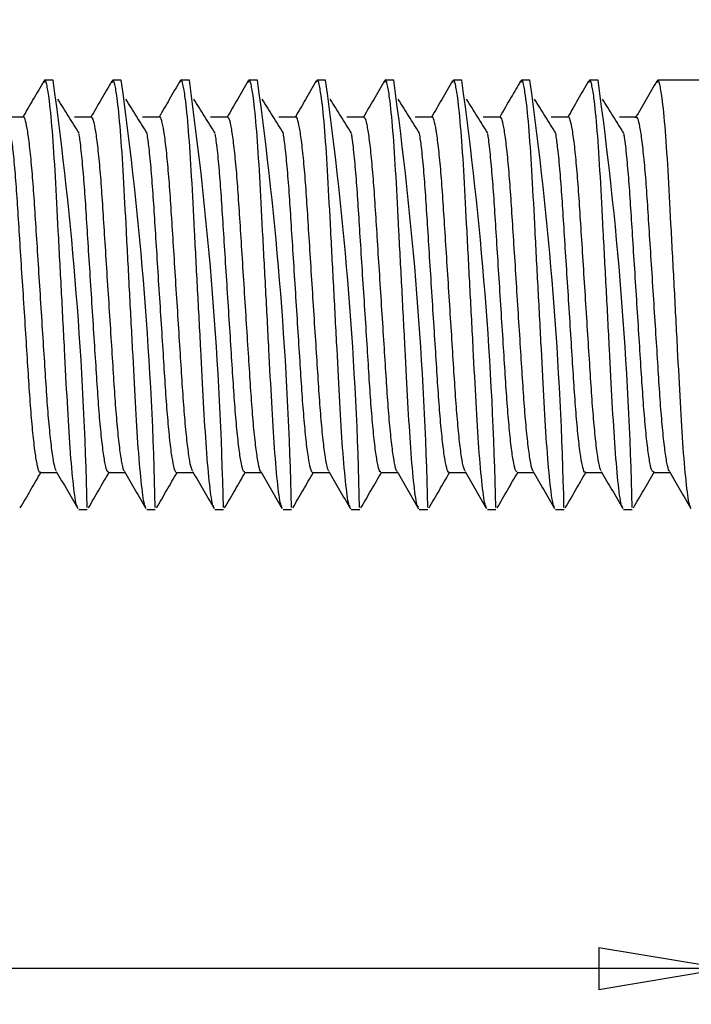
# Model space of a CAD drawing. Header units: millimetres. Extents: x 0 to 297, y 0 to 210.
# Tile 4 of 9: x 92 to 110, y 155 to 182. Entities that reach past the tile are written whole.
import ezdxf

# ---------------------------------------------------------------- set-up
doc = ezdxf.new("R2010")
doc.units = ezdxf.units.MM
doc.layers.add('图层0', color=7, linetype='Continuous', lineweight=25)
doc.styles.add('SLDTEXTSTYLE9', font='TXT', dxfattribs={"width": 0.75})
doc.dimstyles.new('SLDDIMSTYLE0', dxfattribs={"dimtxt": 3.5, "dimasz": 3.556, "dimexe": 0, "dimexo": 0.0625, "dimgap": 0.875, "dimtad": 1, "dimlfac": 0.333333, "dimrnd": 1e-09, "dimzin": 4, "dimdsep": 46, "dimtxsty": 'SLDTEXTSTYLE9', "dimblk1": 'CLOSED', "dimblk2": 'CLOSED', "dimsah": 1, "dimcen": 0.09, "dimadec": 0, "dimazin": 1, "dimtfac": 1, "dimtofl": 0, "dimtmove": 0, "dimatfit": 3, "dimldrblk": 'CLOSED', "dimfxl": 0, "dimfrac": 2, "dimtolj": 1, "dimtzin": 12, "dimarcsym": 0})

# ---------------------------------------------------------------- blocks, each defined once
blk = doc.blocks.new('_Closed')
at = {"color": 0, "linetype": 'ByBlock', "lineweight": -2}
for p, q in [((-1, 0.166667), (0, 0)), ((-1, 0.166667), (-1, -0.166667)), ((0, 0), (-1, -0.166667)), ((0, 0), (-1, 0))]:
    blk.add_line(p, q, dxfattribs=at)
blk = doc.blocks.new('_D_2')
at = {"layer": '图层0'}
for p, q in [((21.406, 167.777), (21.406, 154.938)), ((111.406, 167.777), (111.406, 154.938)), ((111.406, 155.938), (21.406, 155.938))]:
    blk.add_line(p, q, dxfattribs=at)
at = {"layer": '图层0', "xscale": 3.556, "yscale": 3.556, "rotation": 180.0000000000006}
blk.add_blockref('_Closed', (21.406, 155.938, 0.3), dxfattribs=at)
at = {"layer": '图层0', "xscale": 3.556, "yscale": 3.556}
blk.add_blockref('_Closed', (111.406, 155.938, 0.3), dxfattribs=at)
at = {"layer": '图层0', "insert": (76.566, 160.45), "char_height": 3.5, "attachment_point": 1, "style": 'SLDTEXTSTYLE9'}
blk.add_mtext('30.00', dxfattribs=at)
blk = doc.blocks.new('_D_4')
at = {"layer": '图层0'}
for p, q in [((51.406, 181.777), (51.406, 195.062)), ((111.406, 181.777), (111.406, 195.062)), ((111.406, 194.062), (51.406, 194.062))]:
    blk.add_line(p, q, dxfattribs=at)
at = {"layer": '图层0', "xscale": 3.556, "yscale": 3.556, "rotation": 180.0000000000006}
blk.add_blockref('_Closed', (51.406, 194.062, 0.3), dxfattribs=at)
at = {"layer": '图层0', "xscale": 3.556, "yscale": 3.556}
blk.add_blockref('_Closed', (111.406, 194.062, 0.3), dxfattribs=at)
at = {"layer": '图层0', "insert": (76.566, 198.574), "char_height": 3.5, "attachment_point": 1, "style": 'SLDTEXTSTYLE9'}
blk.add_mtext('20.00', dxfattribs=at)

msp = doc.modelspace()

# ---------------------------------------------------------------- linework, layer by layer
at = {"color": 7, "linetype": 'Continuous', "lineweight": 25}
for p, q in [((92.594, 180.777), (92.356, 180.777)), ((94.499, 180.777), (94.261, 180.777)), ((96.404, 180.777), (96.166, 180.777)), ((98.309, 180.777), (98.071, 180.777)), ((100.214, 180.777), (99.976, 180.777)), ((102.119, 180.777), (101.881, 180.777)), ((104.024, 180.777), (103.786, 180.777)), ((105.929, 180.777), (105.691, 180.777)), ((107.834, 180.777), (107.596, 180.777)), ((109.726, 180.777), (109.501, 180.777)), ((111.406, 180.777), (109.739, 180.777)), ((109.382, 169.808), (109.844, 169.808)), ((93.308, 168.777), (93.546, 168.777)), ((95.213, 168.777), (95.451, 168.777)), ((97.118, 168.777), (97.356, 168.777)), ((99.023, 168.777), (99.261, 168.777)), ((100.928, 168.777), (101.166, 168.777)), ((102.833, 168.777), (103.071, 168.777)), ((104.738, 168.777), (104.976, 168.777)), ((106.643, 168.777), (106.881, 168.777)), ((108.548, 168.777), (108.786, 168.777))]:
    msp.add_line(p, q, dxfattribs=at)
for centre in [(-10.27, 166.569), (-8.365, 166.569), (-6.46, 166.569), (-4.555, 166.569), (-2.65, 166.569), (-0.745, 166.569), (1.16, 166.569), (3.065, 166.569), (4.97, 166.569)]:
    msp.add_arc(centre, 103.84, 1.24615, 7.86451, dxfattribs=at)
for points, knots in [([(92.33, 180.753), (92.23, 180.58), (92.036, 180.244), (91.841, 179.909), (91.747, 179.746)], [0, 0, 0, 0, 0.514414, 1, 1, 1, 1]), ([(93.281, 168.857), (93.272, 168.861), (93.235, 168.878), (93.162, 169.412), (93.071, 170.403), (92.991, 171.735), (92.913, 173.26), (92.825, 174.918), (92.736, 176.586), (92.658, 178.127), (92.572, 179.425), (92.487, 180.273), (92.414, 180.681), (92.367, 180.832), (92.338, 180.734), (92.329, 180.704)], [0, 0, 0, 0, 0.03224, 0.124745, 0.217781, 0.303579, 0.389331, 0.478133, 0.566649, 0.655767, 0.746657, 0.839932, 0.906434, 0.970794, 1, 1, 1, 1]), ([(94.235, 180.753), (94.135, 180.58), (93.941, 180.245), (93.746, 179.909), (93.652, 179.746)], [0, 0, 0, 0, 0.514354, 1, 1, 1, 1]), ([(95.188, 168.855), (95.178, 168.86), (95.14, 168.876), (95.067, 169.412), (94.976, 170.403), (94.896, 171.735), (94.818, 173.26), (94.73, 174.918), (94.641, 176.586), (94.563, 178.127), (94.477, 179.425), (94.392, 180.273), (94.319, 180.681), (94.272, 180.832), (94.243, 180.735), (94.234, 180.704)], [0, 0, 0, 0, 0.033468, 0.125884, 0.21883, 0.304545, 0.390214, 0.47893, 0.56736, 0.656392, 0.747194, 0.840378, 0.906816, 0.971113, 1, 1, 1, 1]), ([(96.142, 180.756), (96.042, 180.584), (95.847, 180.247), (95.652, 179.91), (95.557, 179.746)], [0, 0, 0, 0, 0.512722, 1, 1, 1, 1]), ([(97.094, 168.854), (97.083, 168.858), (97.046, 168.874), (96.972, 169.412), (96.881, 170.403), (96.801, 171.735), (96.723, 173.26), (96.635, 174.918), (96.546, 176.586), (96.468, 178.127), (96.382, 179.424), (96.297, 180.274), (96.224, 180.68), (96.177, 180.832), (96.149, 180.737), (96.141, 180.709)], [0, 0, 0, 0, 0.034885, 0.127349, 0.220345, 0.306105, 0.391818, 0.480582, 0.569058, 0.658137, 0.748987, 0.842221, 0.908694, 0.973025, 1, 1, 1, 1]), ([(98.047, 180.757), (97.947, 180.584), (97.752, 180.247), (97.557, 179.91), (97.462, 179.746)], [0, 0, 0, 0, 0.5126071, 1, 1, 1, 1]), ([(98.999, 168.854), (98.989, 168.858), (98.951, 168.874), (98.877, 169.411), (98.786, 170.403), (98.706, 171.735), (98.628, 173.26), (98.54, 174.918), (98.451, 176.586), (98.373, 178.127), (98.287, 179.424), (98.202, 180.274), (98.129, 180.68), (98.082, 180.832), (98.054, 180.738), (98.046, 180.71)], [0, 0, 0, 0, 0.035158, 0.127631, 0.220634, 0.306402, 0.392123, 0.480895, 0.569379, 0.658465, 0.749324, 0.842566, 0.909044, 0.973381, 1, 1, 1, 1]), ([(99.953, 180.758), (99.853, 180.585), (99.658, 180.248), (99.462, 179.911), (99.367, 179.746)], [0, 0, 0, 0, 0.512276, 1, 1, 1, 1]), ([(100.905, 168.853), (100.894, 168.857), (100.856, 168.873), (100.782, 169.411), (100.691, 170.403), (100.611, 171.735), (100.533, 173.26), (100.445, 174.918), (100.356, 176.586), (100.278, 178.127), (100.192, 179.424), (100.107, 180.274), (100.034, 180.68), (99.988, 180.832), (99.96, 180.739), (99.952, 180.712)], [0, 0, 0, 0, 0.035933, 0.12839, 0.221379, 0.307134, 0.392841, 0.481598, 0.570069, 0.659141, 0.749985, 0.843213, 0.909681, 0.974007, 1, 1, 1, 1]), ([(101.859, 180.759), (101.759, 180.586), (101.563, 180.249), (101.367, 179.911), (101.272, 179.746)], [0, 0, 0, 0, 0.5116937, 1, 1, 1, 1]), ([(102.81, 168.852), (102.799, 168.857), (102.761, 168.872), (102.687, 169.411), (102.596, 170.403), (102.516, 171.735), (102.438, 173.26), (102.35, 174.918), (102.261, 176.586), (102.183, 178.127), (102.097, 179.424), (102.012, 180.274), (101.939, 180.68), (101.893, 180.832), (101.865, 180.74), (101.857, 180.713)], [0, 0, 0, 0, 0.036386, 0.12887, 0.221886, 0.307665, 0.393397, 0.48218, 0.570676, 0.659774, 0.750644, 0.843898, 0.910385, 0.97473, 1, 1, 1, 1]), ([(103.764, 180.759), (103.663, 180.586), (103.468, 180.248), (103.272, 179.911), (103.177, 179.746)], [0, 0, 0, 0, 0.5115602, 1, 1, 1, 1]), ([(104.714, 168.853), (104.704, 168.858), (104.666, 168.873), (104.592, 169.411), (104.501, 170.403), (104.421, 171.735), (104.343, 173.26), (104.255, 174.918), (104.166, 176.586), (104.088, 178.127), (104.002, 179.424), (103.917, 180.274), (103.844, 180.68), (103.798, 180.832), (103.77, 180.739), (103.762, 180.713)], [0, 0, 0, 0, 0.0354082, 0.1279732, 0.22107, 0.3069237, 0.3927309, 0.481591, 0.5701641, 0.6593399, 0.7502893, 0.8436246, 0.9101697, 0.9745712, 1, 1, 1, 1]), ([(105.667, 180.755), (105.579, 180.604), (105.384, 180.268), (105.189, 179.932), (105.082, 179.746)], [0, 0, 0, 0, 0.448562, 1, 1, 1, 1]), ([(106.617, 168.856), (106.607, 168.86), (106.57, 168.877), (106.497, 169.412), (106.406, 170.403), (106.326, 171.735), (106.248, 173.26), (106.16, 174.918), (106.071, 176.586), (105.993, 178.127), (105.907, 179.424), (105.822, 180.274), (105.749, 180.68), (105.702, 180.832), (105.674, 180.736), (105.665, 180.708)], [0, 0, 0, 0, 0.0328323, 0.1254438, 0.2185875, 0.3044843, 0.3903346, 0.4792394, 0.567857, 0.6570777, 0.7480728, 0.841455, 0.9080336, 0.9724674, 1, 1, 1, 1]), ([(107.57, 180.752), (107.47, 180.58), (107.276, 180.244), (107.081, 179.909), (106.987, 179.746)], [0, 0, 0, 0, 0.514575, 1, 1, 1, 1]), ([(108.522, 168.856), (108.512, 168.861), (108.475, 168.878), (108.402, 169.412), (108.311, 170.403), (108.231, 171.735), (108.153, 173.26), (108.065, 174.918), (107.976, 176.586), (107.898, 178.127), (107.812, 179.425), (107.727, 180.273), (107.654, 180.681), (107.607, 180.832), (107.578, 180.734), (107.569, 180.703)], [0, 0, 0, 0, 0.032335, 0.124819, 0.217834, 0.303612, 0.389344, 0.478126, 0.566622, 0.655719, 0.746589, 0.839842, 0.906329, 0.970674, 1, 1, 1, 1]), ([(109.476, 180.754), (109.376, 180.581), (109.176, 180.236), (108.975, 179.891), (108.875, 179.718)], [0, 0, 0, 0, 0.500144, 1, 1, 1, 1]), ([(110.428, 168.855), (110.418, 168.859), (110.38, 168.875), (110.307, 169.412), (110.216, 170.403), (110.136, 171.735), (110.058, 173.26), (109.97, 174.918), (109.881, 176.586), (109.803, 178.127), (109.717, 179.425), (109.632, 180.273), (109.559, 180.681), (109.512, 180.832), (109.483, 180.735), (109.474, 180.705)], [0, 0, 0, 0, 0.0338549, 0.1262602, 0.2191964, 0.304902, 0.390561, 0.4792679, 0.5676881, 0.65671, 0.7475024, 0.8406767, 0.907107, 0.9713973, 1, 1, 1, 1]), ([(93.318, 179.295), (93.219, 179.453), (93.019, 179.769), (92.82, 180.089), (92.721, 180.25)], [0, 0, 0, 0, 0.499742, 1, 1, 1, 1]), ([(95.223, 179.295), (95.124, 179.453), (94.924, 179.769), (94.725, 180.089), (94.626, 180.25)], [0, 0, 0, 0, 0.499772, 1, 1, 1, 1]), ([(97.128, 179.295), (97.029, 179.453), (96.829, 179.769), (96.63, 180.089), (96.531, 180.25)], [0, 0, 0, 0, 0.499801, 1, 1, 1, 1]), ([(99.033, 179.295), (98.934, 179.453), (98.734, 179.77), (98.535, 180.09), (98.436, 180.25)], [0, 0, 0, 0, 0.49983, 1, 1, 1, 1]), ([(100.938, 179.295), (100.838, 179.453), (100.639, 179.77), (100.44, 180.09), (100.341, 180.25)], [0, 0, 0, 0, 0.4998597, 1, 1, 1, 1]), ([(102.843, 179.295), (102.743, 179.453), (102.544, 179.77), (102.345, 180.09), (102.246, 180.25)], [0, 0, 0, 0, 0.499889, 1, 1, 1, 1]), ([(104.748, 179.295), (104.648, 179.454), (104.449, 179.771), (104.25, 180.09), (104.151, 180.25)], [0, 0, 0, 0, 0.499918, 1, 1, 1, 1]), ([(106.653, 179.295), (106.553, 179.454), (106.354, 179.771), (106.155, 180.09), (106.056, 180.25)], [0, 0, 0, 0, 0.499947, 1, 1, 1, 1]), ([(108.558, 179.295), (108.458, 179.454), (108.259, 179.771), (108.06, 180.09), (107.961, 180.25)], [0, 0, 0, 0, 0.499977, 1, 1, 1, 1]), ([(91.76, 179.746), (91.681, 179.746), (91.522, 179.746), (91.364, 179.746), (91.284, 179.746)], [0, 0, 0, 0, 0.4994349, 1, 1, 1, 1]), ([(92.682, 169.859), (92.672, 169.875), (92.643, 169.92), (92.59, 170.198), (92.528, 170.668), (92.466, 171.301), (92.41, 172.048), (92.358, 172.89), (92.298, 173.81), (92.236, 174.783), (92.174, 175.757), (92.115, 176.676), (92.063, 177.517), (92.006, 178.263), (91.945, 178.891), (91.882, 179.37), (91.822, 179.651), (91.783, 179.768), (91.762, 179.74), (91.76, 179.737)], [0, 0, 0, 0, 0.035265, 0.099683, 0.164826, 0.229431, 0.292297, 0.35395, 0.417704, 0.482695, 0.547678, 0.611409, 0.673049, 0.735943, 0.800563, 0.865704, 0.930105, 0.992586, 1, 1, 1, 1]), ([(93.665, 179.746), (93.586, 179.746), (93.427, 179.746), (93.269, 179.746), (93.189, 179.746)], [0, 0, 0, 0, 0.499491, 1, 1, 1, 1]), ([(94.588, 169.842), (94.587, 169.843), (94.567, 169.85), (94.525, 170.036), (94.463, 170.412), (94.401, 170.977), (94.341, 171.67), (94.289, 172.468), (94.233, 173.352), (94.172, 174.305), (94.109, 175.285), (94.048, 176.237), (93.992, 177.118), (93.94, 177.912), (93.88, 178.601), (93.818, 179.158), (93.756, 179.537), (93.705, 179.732), (93.676, 179.727), (93.665, 179.726)], [0, 0, 0, 0, 0.005497, 0.069048, 0.133916, 0.198865, 0.262645, 0.324296, 0.386958, 0.45142, 0.516489, 0.580905, 0.64348, 0.705186, 0.76903, 0.833998, 0.89884, 0.962319, 1, 1, 1, 1]), ([(95.57, 179.746), (95.491, 179.746), (95.332, 179.746), (95.174, 179.746), (95.094, 179.746)], [0, 0, 0, 0, 0.4995479, 1, 1, 1, 1]), ([(96.494, 169.854), (96.483, 169.872), (96.452, 169.921), (96.398, 170.207), (96.336, 170.682), (96.275, 171.318), (96.219, 172.067), (96.166, 172.911), (96.107, 173.833), (96.045, 174.807), (95.983, 175.78), (95.924, 176.698), (95.872, 177.536), (95.815, 178.28), (95.753, 178.904), (95.691, 179.38), (95.63, 179.656), (95.592, 179.77), (95.572, 179.741), (95.57, 179.739)], [0, 0, 0, 0, 0.039429, 0.103704, 0.168671, 0.233073, 0.295713, 0.357226, 0.420851, 0.485681, 0.550472, 0.613985, 0.675433, 0.738212, 0.802684, 0.867645, 0.931838, 0.99409, 1, 1, 1, 1]), ([(97.475, 179.746), (97.396, 179.746), (97.237, 179.746), (97.079, 179.746), (96.999, 179.746)], [0, 0, 0, 0, 0.499604, 1, 1, 1, 1]), ([(98.399, 169.843), (98.397, 169.844), (98.376, 169.853), (98.333, 170.042), (98.272, 170.424), (98.209, 170.992), (98.15, 171.688), (98.098, 172.488), (98.041, 173.374), (97.98, 174.329), (97.918, 175.309), (97.857, 176.259), (97.801, 177.138), (97.748, 177.93), (97.689, 178.617), (97.626, 179.17), (97.564, 179.544), (97.514, 179.734), (97.486, 179.728), (97.475, 179.725)], [0, 0, 0, 0, 0.008497, 0.071998, 0.136787, 0.201624, 0.265266, 0.326792, 0.389417, 0.453811, 0.518782, 0.58307, 0.645493, 0.707147, 0.770938, 0.83582, 0.900546, 0.963883, 1, 1, 1, 1]), ([(99.38, 179.746), (99.301, 179.746), (99.142, 179.746), (98.984, 179.746), (98.904, 179.746)], [0, 0, 0, 0, 0.499661, 1, 1, 1, 1]), ([(100.305, 169.851), (100.293, 169.872), (100.262, 169.923), (100.207, 170.216), (100.145, 170.696), (100.083, 171.335), (100.027, 172.087), (99.975, 172.933), (99.915, 173.856), (99.853, 174.831), (99.791, 175.803), (99.732, 176.719), (99.68, 177.555), (99.623, 178.297), (99.562, 178.918), (99.499, 179.389), (99.439, 179.66), (99.401, 179.771), (99.382, 179.742), (99.38, 179.74)], [0, 0, 0, 0, 0.041705, 0.1059624, 0.1708819, 0.2352049, 0.2977406, 0.3592392, 0.4228588, 0.4876531, 0.5523779, 0.6157969, 0.6771774, 0.7399628, 0.8044121, 0.8693202, 0.9334299, 0.9955741, 1, 1, 1, 1]), ([(101.285, 179.746), (101.206, 179.746), (101.047, 179.746), (100.889, 179.746), (100.809, 179.746)], [0, 0, 0, 0, 0.499717, 1, 1, 1, 1]), ([(102.211, 169.844), (102.207, 169.846), (102.186, 169.855), (102.142, 170.049), (102.08, 170.436), (102.018, 171.008), (101.959, 171.706), (101.906, 172.509), (101.85, 173.397), (101.789, 174.353), (101.726, 175.333), (101.665, 176.282), (101.61, 177.159), (101.557, 177.949), (101.497, 178.632), (101.435, 179.181), (101.373, 179.551), (101.323, 179.736), (101.295, 179.728), (101.285, 179.725)], [0, 0, 0, 0, 0.011356, 0.074816, 0.139532, 0.204266, 0.267778, 0.329191, 0.391787, 0.456123, 0.521004, 0.585172, 0.647452, 0.709065, 0.772809, 0.837615, 0.902233, 0.965436, 1, 1, 1, 1]), ([(103.19, 179.746), (103.111, 179.746), (102.952, 179.746), (102.794, 179.746), (102.714, 179.746)], [0, 0, 0, 0, 0.499774, 1, 1, 1, 1]), ([(104.115, 169.851), (104.102, 169.873), (104.071, 169.927), (104.015, 170.226), (103.953, 170.71), (103.892, 171.352), (103.836, 172.106), (103.783, 172.954), (103.724, 173.88), (103.662, 174.855), (103.6, 175.826), (103.541, 176.74), (103.489, 177.575), (103.432, 178.313), (103.37, 178.931), (103.308, 179.399), (103.247, 179.664), (103.21, 179.773), (103.191, 179.744), (103.19, 179.742)], [0, 0, 0, 0, 0.043237, 0.107526, 0.172447, 0.236741, 0.29922, 0.360754, 0.424417, 0.489226, 0.553934, 0.617308, 0.678671, 0.741511, 0.805987, 0.870892, 0.934968, 0.997052, 1, 1, 1, 1]), ([(105.095, 179.746), (105.016, 179.746), (104.857, 179.746), (104.699, 179.746), (104.619, 179.746)], [0, 0, 0, 0, 0.49983, 1, 1, 1, 1]), ([(106.018, 169.848), (106.015, 169.849), (105.994, 169.86), (105.95, 170.057), (105.889, 170.448), (105.826, 171.024), (105.767, 171.725), (105.715, 172.53), (105.658, 173.419), (105.597, 174.376), (105.535, 175.357), (105.474, 176.304), (105.419, 177.179), (105.366, 177.967), (105.306, 178.647), (105.243, 179.192), (105.182, 179.557), (105.132, 179.738), (105.105, 179.728), (105.095, 179.725)], [0, 0, 0, 0, 0.009693, 0.073402, 0.138342, 0.203269, 0.26694, 0.328525, 0.391377, 0.455948, 0.521035, 0.585377, 0.647797, 0.709655, 0.773645, 0.838669, 0.903475, 0.966832, 1, 1, 1, 1]), ([(107, 179.746), (106.921, 179.746), (106.762, 179.746), (106.604, 179.746), (106.524, 179.746)], [0, 0, 0, 0, 0.499887, 1, 1, 1, 1]), ([(107.922, 169.857), (107.91, 169.879), (107.879, 169.935), (107.824, 170.236), (107.761, 170.724), (107.701, 171.369), (107.645, 172.126), (107.592, 172.976), (107.532, 173.903), (107.47, 174.879), (107.408, 175.849), (107.35, 176.762), (107.298, 177.594), (107.24, 178.33), (107.179, 178.944), (107.116, 179.408), (107.056, 179.668), (107.019, 179.774), (107.001, 179.745), (107, 179.744)], [0, 0, 0, 0, 0.0415966, 0.1061302, 0.1712672, 0.2357448, 0.298375, 0.3601518, 0.4240694, 0.4891067, 0.5540124, 0.6175503, 0.6791037, 0.7422064, 0.8069229, 0.8720384, 0.9362925, 0.9985221, 1, 1, 1, 1]), ([(108.905, 179.746), (108.826, 179.746), (108.667, 179.746), (108.509, 179.746), (108.429, 179.746)], [0, 0, 0, 0, 0.499943, 1, 1, 1, 1]), ([(109.828, 169.848), (109.825, 169.85), (109.803, 169.863), (109.759, 170.064), (109.697, 170.46), (109.635, 171.039), (109.576, 171.743), (109.524, 172.55), (109.467, 173.442), (109.406, 174.4), (109.343, 175.38), (109.282, 176.326), (109.228, 177.199), (109.174, 177.984), (109.114, 178.662), (109.052, 179.204), (108.99, 179.564), (108.941, 179.74), (108.914, 179.729), (108.905, 179.725)], [0, 0, 0, 0, 0.012046, 0.075745, 0.140645, 0.205501, 0.269073, 0.330582, 0.393436, 0.45798, 0.523009, 0.587264, 0.649571, 0.711426, 0.775401, 0.84038, 0.90511, 0.968364, 1, 1, 1, 1]), ([(92.237, 169.818), (92.234, 169.815), (92.214, 169.787), (92.175, 169.905), (92.114, 170.189), (92.051, 170.671), (91.99, 171.3), (91.934, 172.048), (91.881, 172.889), (91.822, 173.81), (91.76, 174.783), (91.698, 175.757), (91.639, 176.676), (91.587, 177.517), (91.53, 178.26), (91.471, 178.879), (91.431, 179.157), (91.413, 179.289)], [0, 0, 0, 0, 0.009147, 0.07905, 0.151084, 0.223928, 0.296172, 0.366471, 0.435413, 0.506705, 0.57938, 0.652046, 0.723312, 0.792239, 0.86257, 0.93483, 1, 1, 1, 1]), ([(94.142, 169.828), (94.13, 169.827), (94.101, 169.825), (94.049, 170.028), (93.987, 170.414), (93.925, 170.976), (93.865, 171.67), (93.813, 172.468), (93.757, 173.352), (93.696, 174.305), (93.633, 175.285), (93.572, 176.237), (93.516, 177.117), (93.464, 177.914), (93.404, 178.595), (93.354, 179.061), (93.326, 179.229), (93.318, 179.275)], [0, 0, 0, 0, 0.044887, 0.116038, 0.188664, 0.26138, 0.332789, 0.401813, 0.471969, 0.54414, 0.616992, 0.689112, 0.75917, 0.828256, 0.899736, 0.972474, 1, 1, 1, 1]), ([(96.047, 169.82), (96.044, 169.816), (96.023, 169.789), (95.983, 169.91), (95.922, 170.199), (95.86, 170.684), (95.799, 171.317), (95.742, 172.067), (95.69, 172.911), (95.631, 173.833), (95.568, 174.807), (95.506, 175.78), (95.447, 176.697), (95.395, 177.537), (95.338, 178.277), (95.28, 178.888), (95.241, 179.16), (95.223, 179.287)], [0, 0, 0, 0, 0.010814, 0.080784, 0.152855, 0.225703, 0.297915, 0.368152, 0.437127, 0.508469, 0.581162, 0.653811, 0.725028, 0.793929, 0.864322, 0.936614, 1, 1, 1, 1]), ([(97.952, 169.827), (97.94, 169.827), (97.91, 169.828), (97.857, 170.035), (97.795, 170.426), (97.733, 170.992), (97.674, 171.688), (97.621, 172.488), (97.565, 173.374), (97.504, 174.329), (97.441, 175.309), (97.381, 176.259), (97.325, 177.138), (97.272, 177.932), (97.212, 178.61), (97.163, 179.069), (97.135, 179.233), (97.128, 179.275)], [0, 0, 0, 0, 0.046582, 0.117785, 0.190432, 0.263134, 0.334495, 0.403485, 0.473706, 0.545911, 0.618763, 0.690849, 0.760844, 0.829976, 0.901504, 0.974257, 1, 1, 1, 1]), ([(99.857, 169.821), (99.854, 169.817), (99.832, 169.79), (99.792, 169.915), (99.731, 170.209), (99.668, 170.698), (99.607, 171.334), (99.551, 172.087), (99.499, 172.933), (99.439, 173.856), (99.377, 174.831), (99.315, 175.803), (99.256, 176.719), (99.204, 177.556), (99.147, 178.294), (99.089, 178.897), (99.05, 179.163), (99.033, 179.286)], [0, 0, 0, 0, 0.012484, 0.08252, 0.154627, 0.227477, 0.299658, 0.369833, 0.438844, 0.510235, 0.582945, 0.655576, 0.726742, 0.795621, 0.866076, 0.938399, 1, 1, 1, 1]), ([(101.762, 169.827), (101.749, 169.828), (101.719, 169.83), (101.666, 170.043), (101.604, 170.438), (101.542, 171.007), (101.482, 171.706), (101.43, 172.509), (101.374, 173.397), (101.312, 174.353), (101.25, 175.333), (101.189, 176.282), (101.134, 177.158), (101.081, 177.95), (101.021, 178.625), (100.972, 179.078), (100.945, 179.237), (100.938, 179.276)], [0, 0, 0, 0, 0.048278, 0.119534, 0.1922, 0.264887, 0.336201, 0.405158, 0.475443, 0.547682, 0.620534, 0.692585, 0.762515, 0.831698, 0.903273, 0.976039, 1, 1, 1, 1]), ([(103.667, 169.823), (103.663, 169.818), (103.642, 169.792), (103.6, 169.92), (103.539, 170.219), (103.477, 170.712), (103.416, 171.351), (103.36, 172.106), (103.307, 172.954), (103.248, 173.88), (103.185, 174.855), (103.123, 175.826), (103.065, 176.74), (103.013, 177.576), (102.956, 178.31), (102.898, 178.906), (102.86, 179.166), (102.843, 179.284)], [0, 0, 0, 0, 0.0141558, 0.0842573, 0.1563998, 0.2292512, 0.3013991, 0.371511, 0.4405619, 0.5120019, 0.5847273, 0.6573402, 0.7284554, 0.7973149, 0.8678312, 0.9401836, 1, 1, 1, 1]), ([(105.572, 169.826), (105.559, 169.828), (105.528, 169.832), (105.474, 170.05), (105.412, 170.45), (105.35, 171.023), (105.291, 171.725), (105.239, 172.53), (105.182, 173.419), (105.121, 174.376), (105.058, 175.357), (104.998, 176.304), (104.943, 177.178), (104.889, 177.968), (104.829, 178.639), (104.781, 179.086), (104.754, 179.241), (104.748, 179.277)], [0, 0, 0, 0, 0.049976, 0.121283, 0.193968, 0.266639, 0.337904, 0.406833, 0.477182, 0.549454, 0.622304, 0.69432, 0.764185, 0.833421, 0.905042, 0.977821, 1, 1, 1, 1]), ([(107.477, 169.824), (107.473, 169.819), (107.451, 169.794), (107.409, 169.925), (107.348, 170.229), (107.285, 170.726), (107.224, 171.368), (107.169, 172.126), (107.116, 172.976), (107.056, 173.903), (106.994, 174.879), (106.932, 175.849), (106.873, 176.762), (106.821, 177.595), (106.764, 178.327), (106.707, 178.914), (106.669, 179.17), (106.653, 179.283)], [0, 0, 0, 0, 0.01583, 0.085996, 0.158173, 0.231025, 0.30314, 0.373188, 0.442282, 0.51377, 0.58651, 0.659103, 0.730167, 0.799011, 0.869587, 0.941969, 1, 1, 1, 1]), ([(109.382, 169.825), (109.369, 169.828), (109.337, 169.834), (109.283, 170.058), (109.221, 170.462), (109.159, 171.039), (109.1, 171.743), (109.048, 172.55), (108.991, 173.442), (108.929, 174.4), (108.867, 175.38), (108.806, 176.326), (108.751, 177.199), (108.698, 177.986), (108.638, 178.654), (108.59, 179.094), (108.564, 179.245), (108.558, 179.277)], [0, 0, 0, 0, 0.051675, 0.123032, 0.195735, 0.26839, 0.339605, 0.40851, 0.478921, 0.551225, 0.624073, 0.696053, 0.765852, 0.835144, 0.906811, 0.979603, 1, 1, 1, 1]), ([(91.675, 168.816), (91.772, 168.983), (91.963, 169.314), (92.155, 169.644), (92.25, 169.808)], [0, 0, 0, 0, 0.503912, 1, 1, 1, 1]), ([(92.237, 169.808), (92.316, 169.808), (92.47, 169.808), (92.624, 169.808), (92.699, 169.808)], [0, 0, 0, 0, 0.515401, 1, 1, 1, 1]), ([(92.682, 169.838), (92.782, 169.665), (92.982, 169.32), (93.182, 168.975), (93.282, 168.802)], [0, 0, 0, 0, 0.499861, 1, 1, 1, 1]), ([(93.58, 168.816), (93.677, 168.983), (93.868, 169.314), (94.06, 169.644), (94.155, 169.808)], [0, 0, 0, 0, 0.503861, 1, 1, 1, 1]), ([(94.142, 169.808), (94.221, 169.808), (94.375, 169.808), (94.529, 169.808), (94.604, 169.808)], [0, 0, 0, 0, 0.515412, 1, 1, 1, 1]), ([(94.588, 169.836), (94.688, 169.663), (94.889, 169.318), (95.089, 168.973), (95.189, 168.8)], [0, 0, 0, 0, 0.499856, 1, 1, 1, 1]), ([(95.485, 168.816), (95.582, 168.983), (95.773, 169.314), (95.965, 169.644), (96.06, 169.808)], [0, 0, 0, 0, 0.503811, 1, 1, 1, 1]), ([(96.047, 169.808), (96.126, 169.808), (96.28, 169.808), (96.434, 169.808), (96.509, 169.808)], [0, 0, 0, 0, 0.51538, 1, 1, 1, 1]), ([(96.495, 169.833), (96.595, 169.661), (96.795, 169.316), (96.995, 168.971), (97.095, 168.798)], [0, 0, 0, 0, 0.499856, 1, 1, 1, 1]), ([(97.39, 168.816), (97.487, 168.983), (97.678, 169.314), (97.87, 169.644), (97.965, 169.808)], [0, 0, 0, 0, 0.5037599, 1, 1, 1, 1]), ([(97.952, 169.808), (98.031, 169.808), (98.185, 169.808), (98.339, 169.808), (98.414, 169.808)], [0, 0, 0, 0, 0.515322, 1, 1, 1, 1]), ([(98.4, 169.833), (98.5, 169.661), (98.7, 169.316), (98.9, 168.97), (99, 168.797)], [0, 0, 0, 0, 0.499842, 1, 1, 1, 1]), ([(99.295, 168.816), (99.392, 168.983), (99.583, 169.314), (99.775, 169.644), (99.87, 169.808)], [0, 0, 0, 0, 0.503709, 1, 1, 1, 1]), ([(99.857, 169.808), (99.936, 169.808), (100.09, 169.808), (100.244, 169.808), (100.319, 169.808)], [0, 0, 0, 0, 0.5152544, 1, 1, 1, 1]), ([(100.305, 169.832), (100.405, 169.66), (100.606, 169.314), (100.806, 168.969), (100.906, 168.796)], [0, 0, 0, 0, 0.4998365, 1, 1, 1, 1]), ([(101.2, 168.816), (101.297, 168.983), (101.488, 169.314), (101.68, 169.644), (101.775, 169.808)], [0, 0, 0, 0, 0.503659, 1, 1, 1, 1]), ([(101.762, 169.808), (101.841, 169.808), (101.995, 169.808), (102.149, 169.808), (102.224, 169.808)], [0, 0, 0, 0, 0.515176, 1, 1, 1, 1]), ([(102.211, 169.831), (102.311, 169.659), (102.511, 169.314), (102.711, 168.968), (102.811, 168.796)], [0, 0, 0, 0, 0.499845, 1, 1, 1, 1]), ([(103.105, 168.816), (103.202, 168.983), (103.393, 169.313), (103.585, 169.644), (103.68, 169.808)], [0, 0, 0, 0, 0.503608, 1, 1, 1, 1]), ([(103.667, 169.808), (103.746, 169.808), (103.9, 169.808), (104.054, 169.808), (104.129, 169.808)], [0, 0, 0, 0, 0.515138, 1, 1, 1, 1]), ([(104.115, 169.832), (104.215, 169.66), (104.415, 169.315), (104.615, 168.97), (104.715, 168.797)], [0, 0, 0, 0, 0.499867, 1, 1, 1, 1]), ([(105.01, 168.816), (105.107, 168.983), (105.298, 169.313), (105.49, 169.644), (105.585, 169.808)], [0, 0, 0, 0, 0.503558, 1, 1, 1, 1]), ([(105.572, 169.808), (105.651, 169.808), (105.805, 169.808), (105.959, 169.808), (106.034, 169.808)], [0, 0, 0, 0, 0.515044, 1, 1, 1, 1]), ([(106.018, 169.836), (106.118, 169.664), (106.318, 169.319), (106.518, 168.974), (106.618, 168.801)], [0, 0, 0, 0, 0.499873, 1, 1, 1, 1]), ([(106.915, 168.816), (107.012, 168.983), (107.203, 169.313), (107.395, 169.644), (107.49, 169.808)], [0, 0, 0, 0, 0.5035076, 1, 1, 1, 1]), ([(107.477, 169.808), (107.556, 169.808), (107.71, 169.808), (107.864, 169.808), (107.939, 169.808)], [0, 0, 0, 0, 0.51494, 1, 1, 1, 1]), ([(107.922, 169.837), (108.022, 169.665), (108.223, 169.32), (108.423, 168.975), (108.523, 168.802)], [0, 0, 0, 0, 0.499859, 1, 1, 1, 1]), ([(108.82, 168.816), (108.917, 168.983), (109.113, 169.322), (109.31, 169.661), (109.41, 169.833)], [0, 0, 0, 0, 0.491184, 1, 1, 1, 1]), ([(109.829, 169.835), (109.929, 169.662), (110.129, 169.317), (110.329, 168.972), (110.429, 168.799)], [0, 0, 0, 0, 0.499857, 1, 1, 1, 1])]:
    msp.add_open_spline(points, degree=3, knots=knots, dxfattribs=at)

# ---------------------------------------------------------------- dimensions: what is measured, and where the dimension line sits
at = {"layer": '图层0'}
for base, p1, p2, picture, middle in [((51.406, 196.84), (111.406, 180.777), (51.406, 180.777), '_D_4', (82.385, 196.84)), ((21.406, 158.716), (111.406, 168.777), (21.406, 168.777), '_D_2', (82.385, 158.716))]:
    dim = msp.add_linear_dim(base=base, p1=p1, p2=p2, angle=0, dimstyle='SLDDIMSTYLE0', dxfattribs=at)
    dim.commit()
    dim.dimension.update_dxf_attribs({"geometry": picture, "text_midpoint": middle, "dimtype": 160})

doc.saveas('drawing.dxf')
